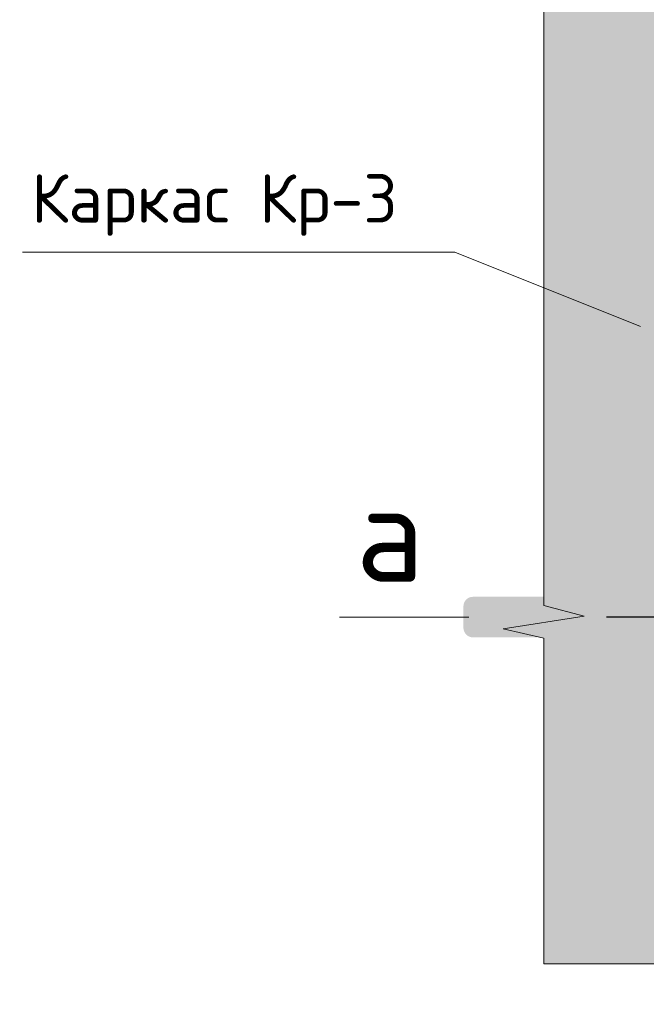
# Model space of a CAD drawing. Header units: metres. Extents: x -38 to 97, y -15 to 21.
# Tile 133 of 199: x 74.326 to 74.713, y 4.037 to 4.646. Entities that reach past the tile are written whole.
import ezdxf

# ---------------------------------------------------------------- set-up
doc = ezdxf.new("R2010")
doc.units = ezdxf.units.M
doc.linetypes.add('______2', pattern=[0.0405, 0.03, -0.0105])
for name, color, linetype, lineweight in [('XR$3$ВК__отв в полу 1-2 эт', 220, 'Continuous', 25), ('XR$4$ВК__отв в полу 1-2 эт', 220, 'Continuous', 25), ('XR$6$ВК__отв в полу 1-2 эт', 220, 'Continuous', 25)]:
    doc.layers.add(name, color=color, linetype=linetype, lineweight=lineweight)
doc.styles.add('ISOCPEUR', font='txt')

# ---------------------------------------------------------------- blocks, each defined once
blk = doc.blocks.new('ЭЛЕМЕНТ_УЗОРА_7')
at = {"color": 7, "linetype": 'Continuous', "lineweight": 13, "transparency": 33554687}
blk.add_line((74.64958, 4.06241), (74.64958, 4.06241), dxfattribs=at)
for points in [[(74.64958, 4.47441), (74.64958, 4.67588), (74.62458, 4.68165), (74.67458, 4.68947), (74.64958, 4.69607), (74.64958, 4.88641)], [(74.64958, 4.06241), (74.64958, 4.26388), (74.62458, 4.26965), (74.67458, 4.27747), (74.64958, 4.28407), (74.64958, 4.47441)], [(75.17158, 4.06241), (74.91632, 4.06241), (74.90901, 4.03741), (74.89909, 4.08741), (74.89074, 4.06241), (74.64958, 4.06241), (74.64958, 4.06241)]]:
    blk.add_lwpolyline(points, dxfattribs=at)
blk = doc.blocks.new('ЭЛЕМЕНТ_УЗОРА_26')
at = {"color": 7, "linetype": 'Continuous', "lineweight": 13, "transparency": 33554687}
blk.add_line((74.64958, 4.06241), (74.64958, 4.06241), dxfattribs=at)
for points in [[(74.64958, 4.47441), (74.64958, 4.67588), (74.62458, 4.68165), (74.67458, 4.68947), (74.64958, 4.69607), (74.64958, 4.88641)], [(74.64958, 4.06241), (74.64958, 4.26388), (74.62458, 4.26965), (74.67458, 4.27747), (74.64958, 4.28407), (74.64958, 4.47441)], [(75.17158, 4.06241), (74.91632, 4.06241), (74.90901, 4.03741), (74.89909, 4.08741), (74.89074, 4.06241), (74.64958, 4.06241), (74.64958, 4.06241)]]:
    blk.add_lwpolyline(points, dxfattribs=at)
blk = doc.blocks.new('ЭЛЕМЕНТ_УЗОРА_47')
at = {"color": 7, "linetype": 'Continuous', "lineweight": 13, "transparency": 33554687}
blk.add_line((74.64958, 4.06241), (74.64958, 4.06241), dxfattribs=at)
for points in [[(74.64958, 4.47441), (74.64958, 4.67588), (74.62458, 4.68165), (74.67458, 4.68947), (74.64958, 4.69607), (74.64958, 4.88641)], [(74.64958, 4.06241), (74.64958, 4.26388), (74.62458, 4.26965), (74.67458, 4.27747), (74.64958, 4.28407), (74.64958, 4.47441)], [(75.17158, 4.06241), (74.91632, 4.06241), (74.90901, 4.03741), (74.89909, 4.08741), (74.89074, 4.06241), (74.64958, 4.06241), (74.64958, 4.06241)]]:
    blk.add_lwpolyline(points, dxfattribs=at)

msp = doc.modelspace()

# ---------------------------------------------------------------- hatches: boundary and pattern name
at = {"linetype": 'Continuous', "lineweight": 13, "true_color": 0xf0eae8, "transparency": 33554687}
msp.add_hatch(color=7, dxfattribs=at).paths.add_polyline_path([(74.64958, 4.88641), (74.64958, 4.06241), (75.69358, 4.06241), (75.69358, 4.88641)])
msp.add_hatch(color=7, dxfattribs=at).paths.add_polyline_path([(74.64958, 4.88641), (74.64958, 4.06241), (75.69358, 4.06241), (75.69358, 4.88641)])
msp.add_hatch(color=7, dxfattribs=at).paths.add_polyline_path([(74.64958, 4.88641), (74.64958, 4.06241), (75.69358, 4.06241), (75.69358, 4.88641)])
at = {"linetype": 'Continuous', "lineweight": 25, "true_color": 0x000000, "transparency": 33554687}
msp.add_hatch(color=18, dxfattribs=at).paths.add_polyline_path([(74.60508, 4.28937), (74.60433, 4.28922), (74.6036, 4.28897), (74.60291, 4.28863), (74.60228, 4.28821), (74.6017, 4.2877), (74.6012, 4.28712), (74.60077, 4.28649), (74.60043, 4.2858), (74.60018, 4.28507), (74.60003, 4.28432), (74.59998, 4.28355), (74.59998, 4.2702), (74.60003, 4.26943), (74.60018, 4.26868), (74.60043, 4.26796), (74.60077, 4.26727), (74.6012, 4.26663), (74.6017, 4.26605), (74.60228, 4.26555), (74.60291, 4.26512), (74.6036, 4.26478), (74.60433, 4.26454), (74.60508, 4.26439), (74.60585, 4.26434), (74.70334, 4.26434), (74.70334, 4.28942), (74.60585, 4.28942)])
msp.add_hatch(color=18, dxfattribs=at).paths.add_polyline_path([(74.60508, 4.28937), (74.60433, 4.28922), (74.6036, 4.28897), (74.60291, 4.28863), (74.60228, 4.28821), (74.6017, 4.2877), (74.6012, 4.28712), (74.60077, 4.28649), (74.60043, 4.2858), (74.60018, 4.28507), (74.60003, 4.28432), (74.59998, 4.28355), (74.59998, 4.2702), (74.60003, 4.26943), (74.60018, 4.26868), (74.60043, 4.26796), (74.60077, 4.26727), (74.6012, 4.26663), (74.6017, 4.26605), (74.60228, 4.26555), (74.60291, 4.26512), (74.6036, 4.26478), (74.60433, 4.26454), (74.60508, 4.26439), (74.60585, 4.26434), (74.70334, 4.26434), (74.70334, 4.28942), (74.60585, 4.28942)])
msp.add_hatch(color=18, dxfattribs=at).paths.add_polyline_path([(74.60508, 4.28937), (74.60433, 4.28922), (74.6036, 4.28897), (74.60291, 4.28863), (74.60228, 4.28821), (74.6017, 4.2877), (74.6012, 4.28712), (74.60077, 4.28649), (74.60043, 4.2858), (74.60018, 4.28507), (74.60003, 4.28432), (74.59998, 4.28355), (74.59998, 4.2702), (74.60003, 4.26943), (74.60018, 4.26868), (74.60043, 4.26796), (74.60077, 4.26727), (74.6012, 4.26663), (74.6017, 4.26605), (74.60228, 4.26555), (74.60291, 4.26512), (74.6036, 4.26478), (74.60433, 4.26454), (74.60508, 4.26439), (74.60585, 4.26434), (74.70334, 4.26434), (74.70334, 4.28942), (74.60585, 4.28942)])

# ---------------------------------------------------------------- linework, layer by layer
at = {"color": 7, "linetype": '______2', "lineweight": 25, "transparency": 33554687}
msp.add_line((74.9769, 4.27688), (74.68834, 4.27688), dxfattribs=at)
msp.add_line((74.9769, 4.27688), (74.68834, 4.27688), dxfattribs=at)
msp.add_line((74.9769, 4.27688), (74.68834, 4.27688), dxfattribs=at)
at = {"color": 7, "linetype": 'Continuous', "lineweight": 13, "transparency": 33554687}
msp.add_lwpolyline([(74.32746, 4.50262), (74.59466, 4.50262), (74.7094, 4.45664)], dxfattribs=at)
msp.add_lwpolyline([(74.32746, 4.50262), (74.59466, 4.50262), (74.7094, 4.45664)], dxfattribs=at)
msp.add_lwpolyline([(74.32746, 4.50262), (74.59466, 4.50262), (74.7094, 4.45664)], dxfattribs=at)
at = {"layer": 'XR$3$ВК__отв в полу 1-2 эт', "color": 7, "linetype": 'Continuous', "lineweight": 13, "transparency": 33554687}
msp.add_line((74.60334, 4.27688), (74.52334, 4.27688), dxfattribs=at)
at = {"layer": 'XR$4$ВК__отв в полу 1-2 эт', "color": 7, "linetype": 'Continuous', "lineweight": 13, "transparency": 33554687}
msp.add_line((74.60334, 4.27688), (74.52334, 4.27688), dxfattribs=at)
at = {"layer": 'XR$6$ВК__отв в полу 1-2 эт', "color": 7, "linetype": 'Continuous', "lineweight": 13, "transparency": 33554687}
msp.add_line((74.60334, 4.27688), (74.52334, 4.27688), dxfattribs=at)

# ---------------------------------------------------------------- block references
at = {"color": 7, "linetype": 'Continuous', "lineweight": 13, "transparency": 33554687}
for name in ['ЭЛЕМЕНТ_УЗОРА_7', 'ЭЛЕМЕНТ_УЗОРА_26', 'ЭЛЕМЕНТ_УЗОРА_47']:
    msp.add_blockref(name, (0, 0), dxfattribs=at)

# ---------------------------------------------------------------- texts
at = {"color": 7, "linetype": 'Continuous', "lineweight": 13, "transparency": 33554687, "attachment_point": 5, "style": 'ISOCPEUR'}
for s, insert, char_height, width in [('\\A1;{\\fISOCPEUR|i0|b0;\\H0.030000;\\W1.000000;\\C7;Каркас Кр-3}\\P', (74.44604, 4.53175), 0.03, 0.2516296), ('\\A1;{\\fISOCPEUR|i0|b0;\\H0.030000;\\W1.000000;\\C7;Каркас Кр-3}\\P', (74.44604, 4.53175), 0.03, 0.2516296), ('\\A1;{\\fISOCPEUR|i0|b0;\\H0.030000;\\W1.000000;\\C7;Каркас Кр-3}\\P', (74.44604, 4.53175), 0.03, 0.2516296), ('\\A1;{\\fISOCPEUR|i0|b0;\\H0.060000;\\W1.000000;\\C7;а}\\P', (74.5546, 4.32875), 0.06, 0.072), ('\\A1;{\\fISOCPEUR|i0|b0;\\H0.060000;\\W1.000000;\\C7;а}\\P', (74.5546, 4.32875), 0.06, 0.072), ('\\A1;{\\fISOCPEUR|i0|b0;\\H0.060000;\\W1.000000;\\C7;а}\\P', (74.5546, 4.32875), 0.06, 0.072)]:
    msp.add_mtext(s, dxfattribs=dict(at, insert=insert, char_height=char_height, width=width))

doc.saveas('drawing.dxf')
